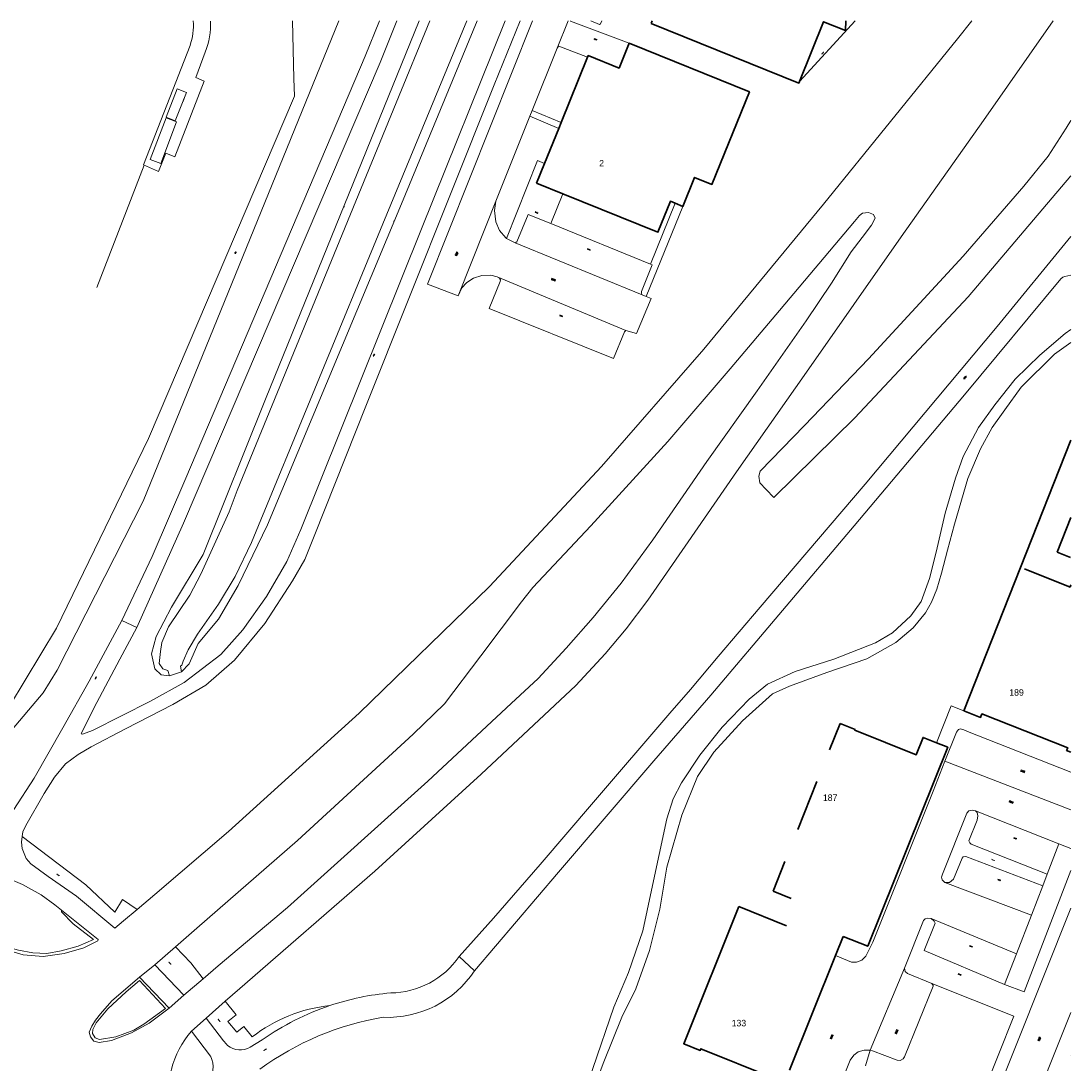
# Model space of a CAD drawing. Header units: metres. Extents: x 139836 to 141492, y 457593 to 459812.
# Tile 3 of 4: x 140026 to 140188, y 457768 to 457928. Entities that reach past the tile are written whole.
import ezdxf

# ---------------------------------------------------------------- set-up
doc = ezdxf.new("R2010")
doc.units = ezdxf.units.M
doc.header["$MEASUREMENT"] = 0
doc.linetypes.add('DGN Style 1', pattern=[7.951236, 0.01323, -7.938006])
doc.linetypes.add('DGN Style 2', pattern=[13.23001, 7.938006, -5.292004])
for name, color, linetype, lineweight in [('GEO_Dakrand', 253, 'DGN Style 1', 13), ('GEO_Hoofdgebouw', 253, 'Continuous', 30), ('GEO_Huisnummer', 253, 'Continuous', 0), ('GEO_Insteek sloot', 253, 'Continuous', 0), ('GEO_Kant verharding_1', 253, 'Continuous', 0), ('GEO_Kant water', 253, 'Continuous', 0), ('GEO_Kunstwerk', 253, 'Continuous', 13), ('GEO_Overige lijn', 253, 'Continuous', 0), ('GEO_Overige opstal', 253, 'Continuous', 13), ('GEO_Symbool gesloten verharding', 253, 'Continuous', 0), ('GEO_Symbool open verharding', 253, 'Continuous', 0), ('GEO_Symbool talud', 253, 'Continuous', 0), ('GEO_Symbool water', 253, 'Continuous', 0), ('GEO_Terreinafscheiding', 253, 'Continuous', 0), ('GEO_Wal beschoeiing', 253, 'Continuous', 0)]:
    doc.layers.add(name, color=color, linetype=linetype, lineweight=lineweight)
doc.styles.add('Style-CHAR_FAST_FONT', font='CHAR_FAST_FONT.shx')

# ---------------------------------------------------------------- blocks, each defined once
blk = doc.blocks.new('GV2')
at = {"layer": 'GEO_Symbool gesloten verharding', "color": 7, "linetype": 'Continuous', "lineweight": 0}
for p, q in [((0, 0), (0.1, 0.21)), ((0.12, 0), (0, 0.2)), ((0, -0.2), (0.12, 0)), ((0.1, -0.2), (0, 0))]:
    blk.add_line(p, q, dxfattribs=at)
blk = doc.blocks.new('OV6')
at = {"layer": 'GEO_Symbool open verharding', "color": 7, "linetype": 'Continuous', "lineweight": 0}
for p, q in [((0, 0), (0.45, 0)), ((0.02, 0), (0.02, 0.05)), ((0.12, 0), (0.12, -0.05)), ((0.22, 0), (0.22, 0.05)), ((0.32, 0), (0.32, -0.05)), ((0.43, 0), (0.43, 0.05))]:
    blk.add_line(p, q, dxfattribs=at)
blk = doc.blocks.new('OV2')
at = {"layer": 'GEO_Symbool open verharding', "color": 7, "linetype": 'Continuous', "lineweight": 0}
for p, q in [((0.03, 0.1), (0, 0.1)), ((0.03, -0.23), (0.03, 0.23)), ((0.15, 0.2), (0.03, 0.2)), ((0.03, 0), (0.15, 0)), ((0.15, -0.23), (0.15, 0.23)), ((0.15, 0.1), (0.18, 0.1)), ((0.03, -0.1), (0, -0.1)), ((0.03, -0.2), (0.15, -0.2)), ((0.18, -0.1), (0.15, -0.1))]:
    blk.add_line(p, q, dxfattribs=at)
blk = doc.blocks.new('OV4')
at = {"layer": 'GEO_Symbool open verharding', "color": 7, "linetype": 'Continuous', "lineweight": 0}
for p, q in [((0, 0.12), (0.66, 0.12)), ((0, 0), (0.66, 0)), ((0.03, 0.12), (0.03, 0)), ((0.13, 0.15), (0.13, 0.12)), ((0.13, -0.12), (0.13, 0)), ((0.23, 0.12), (0.23, 0)), ((0.33, 0.12), (0.33, 0.15)), ((0.33, 0), (0.33, -0.12)), ((0.43, 0.12), (0.43, 0)), ((0.53, 0.12), (0.53, 0.15)), ((0.53, -0.12), (0.53, 0)), ((0.63, 0.12), (0.63, 0)), ((0, -0.12), (0.66, -0.12)), ((0.03, -0.12), (0.03, -0.15)), ((0.23, -0.12), (0.23, -0.15)), ((0.43, -0.15), (0.43, -0.12)), ((0.63, -0.12), (0.63, -0.15))]:
    blk.add_line(p, q, dxfattribs=at)
blk = doc.blocks.new('GV4')
at = {"layer": 'GEO_Symbool gesloten verharding', "color": 7, "linetype": 'Continuous', "lineweight": 0}
for p, q in [((0, -0.06), (0.44, 0.18)), ((0, 0.12), (0.12, 0.18)), ((0, 0.15), (0.51, -0.14)), ((0, 0.02), (0.28, -0.14)), ((0.11, -0.14), (0.62, 0.15)), ((0.18, 0.18), (0.62, -0.06)), ((0.62, 0.02), (0.31, -0.14)), ((0.51, 0.18), (0.63, 0.11))]:
    blk.add_line(p, q, dxfattribs=at)
blk = doc.blocks.new('S04')
at = {"layer": 'GEO_Symbool talud', "color": 3, "linetype": 'Continuous', "lineweight": 0}
for p, q in [((0, 0.05), (0.05, 0.05)), ((0, 0.03), (0.1, 0.03)), ((0, 0), (0.05, 0)), ((0, -0.02), (0.1, -0.02)), ((0, -0.05), (0.05, -0.05))]:
    blk.add_line(p, q, dxfattribs=at)
blk = doc.blocks.new('S05')
at = {"layer": 'GEO_Symbool water', "color": 4, "linetype": 'Continuous', "lineweight": 0, "extrusion": (0, 0, -1)}
for centre in [(-0.08, -0.01), (-0.08, -0.1)]:
    blk.add_arc(centre, 0.085, 28.0725, 151.9275, dxfattribs=at)
at = {"layer": 'GEO_Symbool water', "color": 4, "linetype": 'Continuous', "lineweight": 0}
for centre in [(0.23, 0.07), (0.23, -0.02)]:
    blk.add_arc(centre, 0.085, 208.0725, 331.9275, dxfattribs=at)
blk = doc.blocks.new('GV6')
at = {"layer": 'GEO_Symbool gesloten verharding', "color": 7, "linetype": 'Continuous', "lineweight": 0}
for p, q in [((0, -0.03), (0.26, 0.13)), ((0, 0.05), (0.26, -0.11)), ((0.1, -0.11), (0.5, 0.13)), ((0.1, 0.13), (0.5, -0.11)), ((0.34, 0.13), (0.6, -0.03)), ((0.34, -0.11), (0.6, 0.05))]:
    blk.add_line(p, q, dxfattribs=at)

msp = doc.modelspace()

# ---------------------------------------------------------------- linework, layer by layer
at = {"layer": 'GEO_Dakrand', "linetype": 'DGN Style 2', "lineweight": 30, "flags": 128}
for points in [[(140187.87, 457851.62), (140185.75, 457846.26), (140187.87, 457845.42)], [(140187.87, 457841.24), (140187.73, 457840.89), (140180.11, 457843.91)], [(140136.71, 457791.66), (140144.18, 457788.67), (140145.72, 457792.53), (140141.99, 457794.02), (140152.3, 457819.86)]]:
    msp.add_lwpolyline(points, dxfattribs=at)
at = {"layer": 'GEO_Hoofdgebouw', "linetype": 'Continuous', "lineweight": 30, "flags": 128}
for points in [[(140123.2, 457927.69), (140123.36, 457928.09)], [(140153.2, 457928.09), (140153.13, 457926.6), (140149.76, 457927.96), (140146.05, 457918.75)], [(140146.05, 457918.75), (140145.97, 457918.53), (140123.2, 457927.69)], [(140113.41, 457922.49), (140113.52, 457922.75), (140118.27, 457920.83), (140119.81, 457924.66)], [(140119.81, 457924.66), (140138.35, 457917.17), (140132.58, 457902.9), (140129.91, 457903.98), (140128.11, 457899.53)], [(140109.36, 457912.47), (140113.41, 457922.49)], [(140108.98, 457911.52), (140109.36, 457912.47)], [(140106.8, 457906.13), (140108.98, 457911.52)], [(140105.57, 457903.09), (140106.8, 457906.13)], [(140109.59, 457901.47), (140105.57, 457903.09)], [(140126.93, 457900), (140126.17, 457900.31), (140124.25, 457895.54), (140109.59, 457901.47)], [(140128.11, 457899.53), (140126.93, 457900)], [(140180.11, 457843.91), (140187.87, 457863.51)], [(140171.37, 457821.83), (140180.11, 457843.91)], [(140187.87, 457815.44), (140187.19, 457815.71), (140187.36, 457816.12), (140174.16, 457821.35), (140173.95, 457820.81), (140171.37, 457821.83)], [(140152.3, 457819.86), (140154.61, 457818.93), (140154.56, 457818.82), (140164.01, 457815.03), (140165.09, 457817.72), (140167.17, 457816.89)], [(140167.17, 457816.89), (140168.88, 457816.2), (140156.57, 457785.55), (140152.79, 457787.06)], [(140142.1, 457765.24), (140130.87, 457769.75), (140130.77, 457769.49), (140128.22, 457770.52), (140136.71, 457791.66)], [(140152.79, 457787.06), (140151.61, 457784.12)], [(140151.61, 457784.12), (140144.51, 457766.46)]]:
    msp.add_lwpolyline(points, dxfattribs=at)
at = {"layer": 'GEO_Insteek sloot', "linetype": 'Continuous', "lineweight": 0, "flags": 128}
for points in [[(140087.47, 457928.09), (140063.81, 457869.82)], [(140064.11, 457850.45), (140084.77, 457899.91), (140096.39, 457928.09)], [(140063.81, 457869.82), (140054.24, 457845.91), (140049.35, 457837.76), (140047, 457833.27), (140046.28, 457830.58), (140046.76, 457828.28), (140047.74, 457827.38), (140049.01, 457827.22)], [(140050.9, 457827.83), (140052.08, 457829.08), (140053.46, 457832.2), (140056.58, 457835.93), (140059.63, 457841.12), (140064.11, 457850.45)]]:
    msp.add_lwpolyline(points, dxfattribs=at)
at = {"layer": 'GEO_Kant verharding_1', "linetype": 'Continuous', "lineweight": 0, "flags": 128}
for points in [[(140041.71, 457835.75), (140046.35, 457845.58), (140051.53, 457857.65), (140079.18, 457922.67), (140081.35, 457928.09)], [(140043.99, 457834.64), (140051.18, 457850.7), (140081.49, 457921.71), (140084.04, 457928.09)], [(140100.74, 457928.09), (140087.85, 457896.05), (140069.26, 457849.76)], [(140071.42, 457849), (140079.29, 457868.74), (140099.05, 457918.25), (140103.02, 457928.09)], [(140104.95, 457928.09), (140088.77, 457887.55), (140093.47, 457885.75)], [(140172.6, 457928.09), (140170.41, 457925.32), (140149.76, 457899.87), (140131.3, 457877.53), (140115.55, 457859.45), (140098.3, 457840.99)], [(140108.76, 457923.92), (140110.45, 457928.09)], [(140119.81, 457924.66), (140110.81, 457928.08), (140110.81, 457928.09)], [(140113.9, 457928.09), (140115.24, 457927.57), (140115.4, 457927.64), (140115.59, 457928.09)], [(140154.65, 457928.09), (140146.05, 457918.75)], [(140147.15, 457874.01), (140161.7, 457894.82), (140174.41, 457912.77), (140185.12, 457928.09)], [(140052.19, 457924.33), (140045.04, 457905.92), (140047.32, 457904.92), (140048.46, 457907.7), (140049.84, 457907.14), (140054.38, 457918.8)], [(140054.51, 457923.3), (140053.07, 457919.4), (140054.38, 457918.8)], [(140104.89, 457914.28), (140108.76, 457923.92)], [(140108.76, 457923.92), (140108.96, 457924.19), (140108.99, 457924.19), (140113.41, 457922.49)], [(140104.55, 457913.43), (140104.89, 457914.28)], [(140104.89, 457914.28), (140109.36, 457912.47)], [(140099.59, 457901.08), (140104.55, 457913.43)], [(140108.98, 457911.52), (140104.55, 457913.43)], [(140187.87, 457912.77), (140187.13, 457911.6)], [(140187.13, 457911.6), (140184.35, 457907.27), (140180.59, 457902.63), (140171.25, 457891.86), (140156.71, 457876.03), (140146.81, 457865.75), (140139.99, 457858.73)], [(140100.94, 457894.59), (140105.72, 457906.59), (140106.8, 457906.13)], [(140140.91, 457855.89), (140142.1, 457854.7), (140154.58, 457866.97), (140172.01, 457885.57), (140187.87, 457904.21)], [(140099.59, 457901.08), (140093.47, 457885.75)], [(140100.94, 457894.59), (140100.83, 457894.7), (140099.84, 457895.83), (140099.28, 457897.13), (140099.11, 457898.88), (140099.31, 457900.33), (140099.59, 457901.08)], [(140107.77, 457896.87), (140109.59, 457901.47)], [(140122.46, 457885.66), (140128.11, 457899.53)], [(140126.93, 457900), (140123.1, 457890.65)], [(140110.12, 457831.47), (140114.28, 457836.19), (140118.57, 457841.48), (140123.48, 457848.18), (140131.77, 457860.22), (140139.52, 457871.12), (140147.06, 457881.91), (140150.97, 457887.69), (140154.04, 457892.52), (140155.69, 457894.71), (140157.14, 457896.65), (140157.69, 457897.72), (140157.43, 457898.26), (140156.7, 457898.6), (140155.75, 457898.46), (140155.29, 457898.1), (140154.53, 457897.22), (140142.98, 457883.47), (140135.38, 457874.51), (140125.77, 457863.3), (140113.93, 457850.31), (140105.01, 457840.83), (140103.24, 457838.63)], [(140123.1, 457890.65), (140107.77, 457896.87)], [(140102.27, 457893.89), (140100.94, 457894.59)], [(140187.87, 457894.91), (140176.49, 457881.04), (140156.17, 457856.74), (140139.98, 457837.76), (140133.55, 457830.16), (140129.25, 457825.12)], [(140121.82, 457885.91), (140121.7, 457886.11), (140121.7, 457886.26), (140121.71, 457886.4), (140123.39, 457890.53), (140123.1, 457890.65)], [(140093.47, 457885.75), (140094.07, 457886.99), (140094.8, 457887.79), (140095.83, 457888.49), (140097.14, 457888.9), (140098.54, 457888.94), (140099.5, 457888.69)], [(140099.5, 457888.69), (140099.86, 457888.47), (140100, 457888.23), (140099.97, 457887.93), (140098.25, 457883.78), (140117.42, 457876.07), (140119.12, 457880.22), (140119.29, 457880.41)], [(140132.38, 457824.24), (140154.48, 457850.32), (140171.46, 457870.52), (140186.33, 457888.38), (140186.64, 457888.61), (140186.93, 457888.75), (140187.87, 457888.94)], [(140119.29, 457880.41), (140120.93, 457879.92), (140123.2, 457885.34), (140122.46, 457885.66)], [(140122.46, 457885.66), (140121.82, 457885.91)], [(140187.87, 457880.56), (140186.95, 457879.96), (140183.08, 457876.63), (140179.25, 457872.93), (140176.15, 457868.97), (140173.64, 457865.46), (140171.29, 457861.01), (140170.1, 457857.68), (140168.48, 457852.27), (140167.12, 457846.27), (140166.08, 457842.22), (140164.78, 457838.67), (140163.18, 457836.45), (140160.36, 457833.81), (140157.78, 457832.3), (140151.33, 457829.78), (140145.39, 457827.85), (140141.13, 457825.93), (140138.33, 457823.59), (140134.13, 457819.29), (140130.71, 457815.01), (140127.87, 457810.72), (140126.6, 457808.24), (140125.62, 457805.19)], [(140141.91, 457824.45), (140144.54, 457825.63), (140150.26, 457827.72), (140156.42, 457829.82), (140160.9, 457832.33), (140163.59, 457834.59), (140165.47, 457836.91), (140166.39, 457838.56), (140167.22, 457840.54), (140167.94, 457843.01), (140168.86, 457846.58), (140169.95, 457850.58), (140171.99, 457857.62), (140173.95, 457862.16), (140175.72, 457865.45), (140177.66, 457868.18), (140180.19, 457871.68), (140185.34, 457876.78), (140187.87, 457878.58)], [(140147.15, 457874.01), (140136.36, 457858.61), (140128.46, 457847.19), (140122.72, 457838.85), (140119.35, 457834.46), (140116.12, 457830.61), (140111.6, 457825.72)], [(140139.99, 457858.73), (140139.77, 457857.98), (140139.97, 457856.96), (140140.91, 457855.89)], [(140069.26, 457849.76), (140067.08, 457844.82), (140063.95, 457839.45), (140060.32, 457834.29), (140056.95, 457830.5), (140051.3, 457826.18), (140046.08, 457823.3), (140037.18, 457818.79), (140035.65, 457818.22), (140035.43, 457818.26), (140035.47, 457818.37), (140037.38, 457822.23), (140041.36, 457829.8), (140043.99, 457834.64)], [(140042.28, 457819.03), (140049.52, 457822.79), (140054.63, 457825.76), (140059.05, 457829.6), (140063.73, 457835.27), (140067.96, 457841.82), (140069.86, 457845.14), (140071.42, 457849)], [(140098.3, 457840.99), (140078.23, 457821.47), (140058.13, 457803.23), (140046.78, 457793.5)], [(140103.24, 457838.63), (140096.97, 457830.28), (140091.4, 457822.87), (140086.54, 457818.22), (140068.76, 457801.82), (140053.23, 457788.33)], [(140041.71, 457835.75), (140036.67, 457826.41), (140032.6, 457819.18), (140028.17, 457811.45)], [(140043.99, 457834.64), (140041.71, 457835.75)], [(140056.54, 457782.51), (140067.2, 457791.53), (140088.81, 457811), (140101.65, 457822.94), (140105.81, 457826.81), (140110.12, 457831.47)], [(140111.6, 457825.72), (140097.01, 457812.05), (140080.64, 457797.14), (140059.85, 457779.02)], [(140093.64, 457783.97), (140098.93, 457789.85), (140106.11, 457798.16), (140114.34, 457807.76), (140126.1, 457821.46), (140129.25, 457825.12)], [(140096, 457781.76), (140108.95, 457796.97), (140123.63, 457814.09), (140132.38, 457824.24)], [(140141.91, 457824.45), (140137.3, 457820.26), (140132.85, 457815.46), (140130.37, 457811.69), (140127.92, 457805.73), (140125.64, 457797.75), (140124.55, 457791.25), (140122.96, 457784.9), (140120.86, 457779.01), (140118.72, 457774.61)], [(140167.17, 457816.89), (140169.43, 457822.6), (140171.37, 457821.83)], [(140026.34, 457802.47), (140026.42, 457803.2), (140026.89, 457804.13), (140029.72, 457809.1), (140031.3, 457811.61), (140033.03, 457813.65), (140034.99, 457815.09), (140036.97, 457816.29), (140042.28, 457819.03)], [(140168.45, 457814.04), (140170.22, 457818.53), (140170.57, 457818.96), (140170.83, 457819.04), (140171.38, 457818.87), (140171.94, 457818.65), (140187.87, 457812.39)], [(140166.62, 457809.43), (140168.45, 457814.04)], [(140028.17, 457811.45), (140025.08, 457806.63), (140023.84, 457804.43), (140023.2, 457803.71)], [(140166.62, 457809.43), (140157.35, 457786.18), (140156.29, 457784), (140155.64, 457783.42), (140154.84, 457783.09), (140154.07, 457783.09), (140151.61, 457784.12)], [(140000, 457805.85), (140003.81, 457804.32), (140010.15, 457801.48), (140013.86, 457799.96), (140019.57, 457797.86), (140023.52, 457796.31), (140026.4, 457795.05), (140029.28, 457793.45), (140031.37, 457791.91), (140032.4, 457791.13)], [(140125.62, 457805.19), (140123.25, 457794.19), (140121.95, 457787.91), (140119.71, 457781.5), (140117.48, 457776.15)], [(140034.73, 457793.25), (140030.34, 457796.27), (140027.68, 457798.22), (140026.94, 457799.07), (140026.35, 457800.61), (140026.24, 457801.56), (140026.34, 457802.47)], [(140026.34, 457802.47), (140036.14, 457795.01), (140040.59, 457790.78)], [(140032.4, 457791.13), (140032.39, 457790.83), (140034.2, 457789), (140037.34, 457786.58), (140034.99, 457785.55), (140032.34, 457784.85), (140030.16, 457784.45), (140027.98, 457784.56), (140025.76, 457784.95), (140023.55, 457785.58), (140021.15, 457786.64), (140019.39, 457787.77), (140017.45, 457789.42), (140011.71, 457794.43), (140007.99, 457797.53), (140005.68, 457799.09), (140003.27, 457800.53), (140002.07, 457801.1), (140000, 457801.49)], [(140032.4, 457791.13), (140038.06, 457786.58), (140037.97, 457786.39), (140035.82, 457785.31), (140032.81, 457784.43), (140029.6, 457783.96), (140026.48, 457784.24), (140023.57, 457785.08), (140021.1, 457786.12), (140019.23, 457787.34), (140017.07, 457789.17), (140011.52, 457794.16), (140007.77, 457797.18), (140005.04, 457799.04), (140002.31, 457800.47), (140000, 457801.49)], [(140186.02, 457801.32), (140184.21, 457796.64)], [(140186.02, 457801.32), (140187.87, 457800.59)], [(140187.87, 457797.24), (140180.64, 457778.52), (140177.65, 457779.68)], [(140184.21, 457796.64), (140183.52, 457794.86)], [(140183.52, 457794.86), (140181.77, 457790.32)], [(140041.97, 457789.46), (140040.63, 457788.34), (140034.73, 457793.25)], [(140044.04, 457791.2), (140041.78, 457792.74), (140040.59, 457790.78)], [(140046.78, 457793.5), (140044.04, 457791.2)], [(140044.04, 457791.2), (140041.97, 457789.46)], [(140187.87, 457791.43), (140175.18, 457759.65)], [(140166.32, 457789.81), (140165.78, 457789.9), (140165.41, 457789.75), (140165.18, 457789.5), (140162.22, 457782.18)], [(140166.95, 457789.08), (140165.25, 457784.87)], [(140166.95, 457789.08), (140166.78, 457789.41), (140166.32, 457789.81)], [(140181.77, 457790.32), (140179.47, 457784.38)], [(140053.23, 457788.33), (140049.93, 457785.46)], [(140049.93, 457785.46), (140046.77, 457782.71)], [(140049.93, 457785.46), (140052.34, 457782.97), (140054.2, 457780.53)], [(140179.47, 457784.38), (140177.65, 457779.68)], [(140044.41, 457780.81), (140046.77, 457782.71)], [(140046.77, 457782.71), (140051.23, 457778.02)], [(140093.64, 457783.97), (140096, 457781.76)], [(140054.2, 457780.53), (140056.54, 457782.51)], [(140162.22, 457782.18), (140162.32, 457781.65), (140162.68, 457781.33)], [(140162.68, 457781.33), (140166.45, 457779.83)], [(140048.96, 457776.02), (140045.9, 457773.68), (140043.2, 457772.2), (140040.11, 457771.04), (140038.22, 457770.71), (140037.39, 457770.95), (140036.85, 457771.57), (140036.67, 457772.3), (140037.06, 457773.24), (140037.64, 457774.14), (140038.39, 457775.16), (140040.13, 457777.12), (140044.41, 457780.81)], [(140044.42, 457780.28), (140048.4, 457775.97), (140045.09, 457773.53), (140043.54, 457772.64), (140040.78, 457771.59), (140038.24, 457771.18), (140037.57, 457771.42), (140037.15, 457772.1), (140037.23, 457772.71), (140037.73, 457773.73), (140039.53, 457775.92), (140042.35, 457778.52), (140044.42, 457780.28)], [(140044.41, 457780.81), (140048.96, 457776.02)], [(140051.23, 457778.02), (140054.2, 457780.53)], [(140156.95, 457769.54), (140157.32, 457769.43), (140161.1, 457768), (140161.58, 457767.97), (140162, 457768.19), (140162.25, 457768.53), (140166.63, 457779.4), (140166.62, 457779.5), (140166.45, 457779.83)], [(140166.45, 457779.83), (140179.09, 457774.78)], [(140051.23, 457778.02), (140048.96, 457776.02)], [(140059.85, 457779.02), (140057.63, 457777.08)], [(140057.63, 457777.08), (140054.67, 457774.49)], [(140057.63, 457777.08), (140059.31, 457775), (140058.04, 457773.97), (140059.39, 457772.31), (140060.47, 457773.18), (140061.76, 457771.59)], [(140117.48, 457776.15), (140114.23, 457766.71), (140111.67, 457758.39)], [(140054.67, 457774.49), (140052.41, 457772.48)], [(140054.67, 457774.49), (140057.33, 457771)], [(140118.72, 457774.61), (140115.94, 457767.72), (140115.18, 457765.83), (140113.39, 457758.56), (140112.83, 457756.93), (140111.83, 457755), (140109.8, 457752.34)], [(140179.09, 457774.78), (140171.81, 457756.59)], [(140187.87, 457723.91), (140178.36, 457727.75), (140177.52, 457728.14), (140176.06, 457728.94), (140174.8, 457729.99), (140173.96, 457731.12), (140173.12, 457732.68), (140172.69, 457734.19), (140172.63, 457736.37), (140172.97, 457738.02), (140173.29, 457738.85), (140180.83, 457757.72), (140187.87, 457775.33)], [(140055.35, 457768.64), (140052.41, 457772.48)], [(140061.48, 457770), (140063.29, 457771.11)], [(140153.41, 457762.75), (140152.72, 457763.08), (140152.42, 457763.61), (140152.36, 457764.12), (140152.49, 457764.55), (140153.86, 457768), (140154.43, 457768.79), (140155.1, 457769.27), (140156.01, 457769.55), (140156.95, 457769.54)], [(140156.95, 457769.54), (140156.21, 457767.15)], [(140187.87, 457768.68), (140187.86, 457768.65), (140187.87, 457768.65)]]:
    msp.add_lwpolyline(points, dxfattribs=at)
at = {"layer": 'GEO_Kant verharding_1', "linetype": 'Continuous', "lineweight": 0, "extrusion": (0, 0, -1)}
for centre, radius, start, end in [((-140043.91, 457927.31), 8.8, 174.9296, 199.8069), ((-140076.22, 457753.03), 23.52, 52.0802, 83.9645)]:
    msp.add_arc(centre, radius, start, end, dxfattribs=at)
at = {"layer": 'GEO_Kant verharding_1', "linetype": 'Continuous', "lineweight": 0}
for centre, radius, start, end in [((140044.77, 457927.46), 10.59, 336.8624, 3.3797), ((140082.95, 457791.35), 13, 270.6628, 325.4009), ((140082.64, 457790.63), 16.04, 267.5664, 326.4414), ((140086.51, 457738.31), 40.19, 94.8664, 108.518), ((140086.51, 457738.36), 40.15, 108.5412, 125.3279), ((140089.14, 457730.97), 44.22, 99.348, 126.2964), ((140063.02, 457763.17), 14.11, 138.7469, 193.0231), ((140060.59, 457773.19), 3.92, 213.9559, 228.0114), ((140059.93, 457772.77), 3.18, 231.846, 299.2718), ((140052.26, 457766.99), 3.5, 314.2207, 28.1774)]:
    msp.add_arc(centre, radius, start, end, dxfattribs=at)
at = {"layer": 'GEO_Kant water', "linetype": 'Continuous', "lineweight": 0, "flags": 128}
for points in [[(140007.55, 457813.02), (140012.62, 457811.5), (140017.11, 457813.66), (140024.41, 457822.52), (140031.64, 457834.57), (140045.78, 457863.78), (140068.29, 457916.51), (140068.18, 457919.21), (140067.99, 457928.09)], [(140016.55, 457809.78), (140024.21, 457818.28), (140029.59, 457824.59), (140031.73, 457828.07), (140044.98, 457854.14), (140075.11, 457928.09)]]:
    msp.add_lwpolyline(points, dxfattribs=at)
at = {"layer": 'GEO_Kunstwerk', "linetype": 'Continuous', "lineweight": 13, "flags": 128}
msp.add_lwpolyline([(140049.01, 457827.22), (140050.9, 457827.83)], dxfattribs=at)
at = {"layer": 'GEO_Overige lijn', "linetype": 'Continuous', "lineweight": 0, "flags": 128}
for points in [[(140107.77, 457896.87), (140104.26, 457898.29), (140102.52, 457894.08), (140102.27, 457893.89)], [(140102.27, 457893.89), (140121.82, 457885.91)], [(140119.29, 457880.41), (140099.5, 457888.69)], [(140168.45, 457814.04), (140187.87, 457806.55)], [(140168.43, 457795.37), (140168.03, 457795.8), (140167.95, 457796.2), (140168.06, 457796.66), (140171.82, 457806.07), (140172.12, 457806.41), (140172.63, 457806.52), (140173.17, 457806.41)], [(140173.17, 457806.41), (140173.43, 457806.13), (140173.54, 457805.63), (140173.43, 457804.98), (140172.15, 457801.78), (140172.28, 457801.46), (140172.48, 457801.28), (140184.21, 457796.64)], [(140173.17, 457806.41), (140186.02, 457801.32)], [(140183.52, 457794.86), (140171.66, 457799.35), (140171.26, 457799.3), (140171.11, 457799.1), (140169.78, 457795.89), (140169.17, 457795.35), (140168.43, 457795.37)], [(140181.77, 457790.32), (140168.43, 457795.37)], [(140179.47, 457784.38), (140166.32, 457789.81)], [(140177.65, 457779.68), (140165.25, 457784.87)], [(140156.95, 457769.54), (140162.22, 457782.18)]]:
    msp.add_lwpolyline(points, dxfattribs=at)
at = {"layer": 'GEO_Overige opstal', "linetype": 'Continuous', "lineweight": 13, "flags": 128}
for points in [[(140048.5, 457913.28), (140050.21, 457917.64), (140051.63, 457917.09), (140049.91, 457912.72), (140048.5, 457913.28)], [(140046.05, 457906.73), (140048.5, 457913.18), (140050.13, 457912.56), (140047.68, 457906.11), (140046.05, 457906.73)]]:
    msp.add_lwpolyline(points, dxfattribs=at)
at = {"layer": 'GEO_Terreinafscheiding', "linetype": 'Continuous', "lineweight": 0, "flags": 128}
msp.add_lwpolyline([(140037.83, 457887.03), (140045.14, 457905.87)], dxfattribs=at)
at = {"layer": 'GEO_Wal beschoeiing', "linetype": 'Continuous', "lineweight": 0, "flags": 128}
for points in [[(140089.11, 457928.09), (140083.93, 457915.47), (140059.45, 457855.75)], [(140061.68, 457847.75), (140081.91, 457896.86), (140094.82, 457928.09)], [(140049.01, 457827.22), (140048.75, 457828.05), (140047.98, 457828.26), (140047.43, 457829.1), (140047.65, 457830.93), (140047.87, 457832.34), (140048.9, 457834.75), (140052.14, 457839.61), (140053.86, 457842.89), (140058.21, 457852.45), (140059.45, 457855.75)], [(140061.68, 457847.75), (140059.17, 457842.53), (140056.59, 457838.23), (140053.34, 457833.61), (140051.92, 457831.23), (140051.13, 457829.47), (140050.94, 457828.86), (140050.74, 457828.72), (140050.9, 457827.83)]]:
    msp.add_lwpolyline(points, dxfattribs=at)

# ---------------------------------------------------------------- block references
at = {"layer": 'GEO_Symbool gesloten verharding', "linetype": 'Continuous', "lineweight": 0}
for name, p, rotation in [('GV2', (140149.68, 457923.12), 139.0134667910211), ('GV4', (140093.17, 457891.91), 67.92205836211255), ('GV2', (140080.46, 457876.61), 336.2295241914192), ('GV6', (140171.36, 457872.91), 50.0697455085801), ('GV2', (140037.62, 457826.92), 331.9746839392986), ('GV4', (140182.9, 457770.97), 68.46463512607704)]:
    msp.add_blockref(name, p, dxfattribs=dict(at, rotation=rotation))
at = {"layer": 'GEO_Symbool open verharding', "linetype": 'Continuous', "lineweight": 0}
for name, p, rotation in [('OV2', (140114.67, 457925.34), 248.5389364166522), ('OV6', (140051.29, 457916.11), 245.3569047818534), ('OV2', (140105.53, 457898.49), 68.95425918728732), ('OV2', (140113.65, 457892.97), 247.9751540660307), ('OV4', (140107.86, 457888.35), 338.5389364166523), ('OV2', (140109.39, 457882.74), 247.4858873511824), ('OV4', (140180.14, 457812.63), 338.4113477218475), ('OV4', (140178.36, 457807.89), 338.9542591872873), ('OV2', (140179.31, 457802.24), 250.0609520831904), ('OV6', (140175.68, 457798.9), 339.028289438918), ('OV6', (140031.69, 457796.67), 325.4088498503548), ('OV2', (140176.85, 457795.83), 249.5713828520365), ('OV2', (140172.51, 457785.61), 247.8474134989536), ('OV6', (140048.94, 457783.09), 313.569625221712), ('OV2', (140170.76, 457781.28), 248.2837095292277), ('OV6', (140056.53, 457774.3), 307.3523456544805), ('OV4', (140150.9, 457771.29), 67.79435666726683), ('OV4', (140160.88, 457772.07), 67.97515406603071), ('OV6', (140063.57, 457769.5), 29.74488129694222)]:
    msp.add_blockref(name, p, dxfattribs=dict(at, rotation=rotation))
at = {"layer": 'GEO_Symbool talud', "linetype": 'Continuous', "lineweight": 0}
for p, rotation in [((140075.89, 457899.51), 337.8749325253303), ((140083.63, 457897.18), 157.5205656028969)]:
    msp.add_blockref('S04', p, dxfattribs=dict(at, rotation=rotation))
at = {"layer": 'GEO_Symbool water', "linetype": 'Continuous', "lineweight": 0, "rotation": 251.5831655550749}
msp.add_blockref('S05', (140059.26, 457892.53), dxfattribs=at)

# ---------------------------------------------------------------- texts
at = {"layer": 'GEO_Huisnummer', "linetype": 'Continuous', "lineweight": 0, "style": 'Style-CHAR_FAST_FONT'}
for s, p in [('2', (140115.21, 457905.68)), ('189', (140178.37, 457824.15)), ('187', (140149.66, 457807.94)), ('133', (140135.61, 457773.21))]:
    msp.add_text(s, height=1, dxfattribs=at).set_placement(p)

doc.saveas('drawing.dxf')
